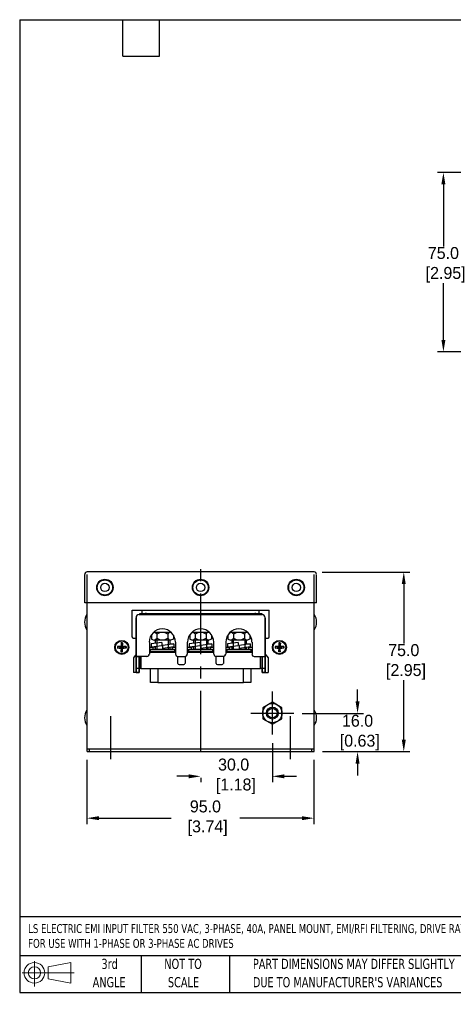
# Model space of a CAD drawing. Header units: millimetres. Extents: x 13 to 546, y 8 to 419.
# Tile 1 of 16: x 13 to 194, y 8 to 419. Entities that reach past the tile are written whole.
import ezdxf

# ---------------------------------------------------------------- set-up
doc = ezdxf.new("R2010")
doc.units = ezdxf.units.MM
doc.header["$LTSCALE"] = 2
doc.header["$PDSIZE"] = -1
doc.linetypes.add('CENTERX2', pattern=[20.32, 12.7, -2.54, 2.54, -2.54])
for name, color, linetype in [('CENTER', 40, 'CENTERX2'), ('DIMENSIONS', 140, 'Continuous'), ('TEXT', 140, 'Continuous')]:
    doc.layers.add(name, color=color, linetype=linetype)
doc.styles.add('SLDTEXTSTYLE0', font='TXT', dxfattribs={"width": 0.7})
doc.dimstyles.get("Standard").update_dxf_attribs({"dimtxt": 5, "dimasz": 5, "dimexe": 2.5, "dimexo": 3.5, "dimgap": 1, "dimtad": 0, "dimtih": 1, "dimtoh": 1, "dimdec": 1, "dimzin": 0, "dimdsep": 46, "dimtxsty": 'Standard', "dimcen": 0, "dimadec": 0, "dimazin": 0, "dimtfac": 1, "dimtdec": 1, "dimtofl": 0, "dimtmove": 0, "dimatfit": 3, "dimfxl": 0, "dimtolj": 1, "dimtzin": 0, "dimarcsym": 0})

# ---------------------------------------------------------------- blocks, each defined once
blk = doc.blocks.new('Block11')
at = {"color": 7, "linetype": 'Continuous', "lineweight": 18}
for p, q in [((5.18, 10.62), (5.18, 0)), ((10.96, 8.33), (20.35, 10.06)), ((10.96, 3.19), (10.96, 8.33)), ((20.35, 10.06), (20.35, 1.46)), ((0, 5.76), (21.75, 5.76)), ((10.96, 3.19), (20.35, 1.46))]:
    blk.add_line(p, q, dxfattribs=at)
for radius in [4.3, 2.57]:
    blk.add_circle((5.18, 5.76), radius, dxfattribs=at)
blk = doc.blocks.new('Block12')
at = {"color": 7, "linetype": 'Continuous'}
blk.add_blockref('Block11', (0, 0), dxfattribs=at)
blk = doc.blocks.new('*D20')
at = {"layer": 'DEFPOINTS', "color": 0}
for p in [(263.8, 355.31), (189.93, 280.32), (263.79, 280.32)]:
    blk.add_point(p, dxfattribs=at)
at = {"layer": 'DIMENSIONS', "color": 0, "lineweight": -2}
for p, q in [((260.3, 355.31), (187.43, 355.31)), ((189.93, 350.31), (189.93, 324.36)), ((189.93, 285.32), (189.93, 309.03)), ((240.57, 280.32), (187.43, 280.32)), ((260.29, 280.32), (242.68, 280.32))]:
    blk.add_line(p, q, dxfattribs=at)
at = {"layer": 'DIMENSIONS', "color": 0}
for points in [[(189.09, 350.31), (190.76, 350.31), (189.93, 355.31)], [(189.09, 285.32), (190.76, 285.32), (189.93, 280.32)]]:
    blk.add_solid(points, dxfattribs=at)
at = {"layer": 'DIMENSIONS', "color": 0, "insert": (189.93, 316.7), "char_height": 5, "attachment_point": 5}
blk.add_mtext('\\A1;75.0\\P [2.95]', dxfattribs=at)
blk = doc.blocks.new('*D27')
at = {"layer": 'DEFPOINTS', "color": 0}
for p in [(40.84, 113.34), (135.8, 113.34), (135.8, 85.48)]:
    blk.add_point(p, dxfattribs=at)
at = {"layer": 'DIMENSIONS', "color": 0, "lineweight": -2}
for p, q in [((40.84, 109.84), (40.84, 82.98)), ((135.8, 109.84), (135.8, 82.98)), ((45.84, 85.48), (76.05, 85.48)), ((130.8, 85.48), (104.72, 85.48))]:
    blk.add_line(p, q, dxfattribs=at)
at = {"layer": 'DIMENSIONS', "color": 0}
for points in [[(45.84, 86.31), (45.84, 84.65), (40.84, 85.48)], [(130.8, 86.31), (130.8, 84.65), (135.8, 85.48)]]:
    blk.add_solid(points, dxfattribs=at)
at = {"layer": 'DIMENSIONS', "color": 0, "insert": (90.39, 85.48), "char_height": 5, "attachment_point": 5}
blk.add_mtext('\\A1;95.0\\P [3.74]', dxfattribs=at)
blk = doc.blocks.new('*D28')
at = {"layer": 'DEFPOINTS', "color": 0}
for p in [(135.75, 188.29), (135.8, 113.29), (173.35, 113.29)]:
    blk.add_point(p, dxfattribs=at)
at = {"layer": 'DIMENSIONS', "color": 0, "lineweight": -2}
for p, q in [((139.25, 188.29), (175.85, 188.29)), ((173.35, 183.29), (173.35, 158.45)), ((173.35, 118.29), (173.35, 143.12)), ((139.3, 113.29), (175.85, 113.29))]:
    blk.add_line(p, q, dxfattribs=at)
at = {"layer": 'DIMENSIONS', "color": 0}
for points in [[(172.52, 183.29), (174.18, 183.29), (173.35, 188.29)], [(172.52, 118.29), (174.18, 118.29), (173.35, 113.29)]]:
    blk.add_solid(points, dxfattribs=at)
at = {"layer": 'DIMENSIONS', "color": 0, "insert": (173.35, 150.79), "char_height": 5, "attachment_point": 5}
blk.add_mtext('\\A1;75.0\\P [2.95]', dxfattribs=at)
blk = doc.blocks.new('*D32')
at = {"layer": 'DEFPOINTS', "color": 0}
for p in [(127.32, 129.28), (154.01, 129.28), (135.8, 113.29)]:
    blk.add_point(p, dxfattribs=at)
at = {"layer": 'DIMENSIONS', "color": 0, "lineweight": -2}
for p, q in [((154.01, 134.28), (154.01, 139.28)), ((130.82, 129.28), (156.51, 129.28)), ((139.3, 113.29), (156.51, 113.29)), ((154.01, 108.29), (154.01, 103.29))]:
    blk.add_line(p, q, dxfattribs=at)
at = {"layer": 'DIMENSIONS', "color": 0}
for points in [[(153.18, 134.28), (154.84, 134.28), (154.01, 129.28)], [(153.18, 108.29), (154.84, 108.29), (154.01, 113.29)]]:
    blk.add_solid(points, dxfattribs=at)
at = {"layer": 'DIMENSIONS', "color": 0, "insert": (154.01, 121.28), "char_height": 5, "attachment_point": 5}
blk.add_mtext('\\A1;16.0\\P [0.63]', dxfattribs=at)
blk = doc.blocks.new('*D34')
at = {"layer": 'DEFPOINTS', "color": 0}
for p in [(118.42, 120.36), (88.41, 105.87), (88.41, 102.97)]:
    blk.add_point(p, dxfattribs=at)
at = {"layer": 'DIMENSIONS', "color": 0, "lineweight": -2}
for p, q in [((118.42, 116.86), (118.42, 100.47)), ((83.41, 102.97), (78.41, 102.97)), ((123.42, 102.97), (128.42, 102.97)), ((88.41, 102.37), (88.41, 100.47))]:
    blk.add_line(p, q, dxfattribs=at)
at = {"layer": 'DIMENSIONS', "color": 0}
for points in [[(83.41, 103.8), (83.41, 102.13), (88.41, 102.97)], [(123.42, 103.8), (123.42, 102.13), (118.42, 102.97)]]:
    blk.add_solid(points, dxfattribs=at)
at = {"layer": 'DIMENSIONS', "color": 0, "insert": (102.19, 102.97), "char_height": 5, "attachment_point": 5}
blk.add_mtext('\\A1;30.0\\P [1.18]', dxfattribs=at)

msp = doc.modelspace()

# ---------------------------------------------------------------- linework, layer by layer
for points in [[(39.91, 175.39), (39.91, 187.34)], [(135.89, 188.36), (40.93, 188.36)], [(40.93, 175.39), (40.93, 187.34)], [(135.89, 175.39), (135.89, 187.34)], [(136.91, 175.39), (136.91, 187.34)], [(136.91, 175.39), (39.91, 175.39)], [(40.93, 113.36), (40.93, 175.39)], [(135.89, 113.36), (135.89, 175.39)], [(59.75, 161.15), (59.75, 172.34)], [(59.75, 172.34), (117.07, 172.34)], [(61.45, 169.2), (61.45, 153.01)], [(61.45, 153.01), (61.45, 169.2)], [(61.45, 169.2), (61.45, 153.01)], [(114.1, 170.47), (62.72, 170.47)], [(114.1, 170.47), (62.72, 170.47)], [(62.89, 170.73), (62.89, 171.06), (65.43, 171.06)], [(62.89, 170.47), (62.89, 170.73), (62.98, 170.47)], [(63.91, 171.06), (63.91, 172.34)], [(65.43, 171.06), (111.39, 171.06)], [(65.43, 170.47), (65.43, 171.06)], [(65.94, 170.64), (65.94, 170.47)], [(110.88, 170.64), (65.94, 170.64)], [(110.88, 170.47), (110.88, 170.64)], [(111.39, 171.06), (113.93, 171.06), (113.93, 170.73)], [(111.39, 171.06), (111.39, 170.47)], [(112.91, 171.06), (112.91, 172.34)], [(113.85, 170.47), (113.93, 170.73), (113.93, 170.47)], [(115.37, 153.01), (115.37, 169.2)], [(115.37, 153.01), (115.37, 169.2)], [(115.37, 169.2), (115.37, 153.01)], [(117.07, 161.15), (117.07, 172.34)], [(60.26, 160.64), (61.45, 160.64)], [(67.81, 161.99), (67.81, 160.3)], [(68.57, 162.93), (68.99, 163.1)], [(76.29, 162.93), (75.78, 163.1), (68.99, 163.1)], [(70.1, 162.42), (70.1, 160.55)], [(74.68, 162.42), (74.68, 160.55)], [(77.05, 161.99), (77.05, 160.3)], [(83.83, 161.99), (83.83, 160.3)], [(84.6, 162.93), (85.02, 163.1)], [(92.23, 162.93), (91.8, 163.1), (85.02, 163.1)], [(86.12, 162.42), (86.12, 160.55)], [(90.7, 162.42), (90.7, 160.55)], [(92.99, 161.99), (92.99, 160.3)], [(99.77, 161.99), (99.77, 160.3)], [(100.53, 162.93), (101.04, 163.1)], [(108.25, 162.93), (107.83, 163.1), (101.04, 163.1)], [(102.15, 162.42), (102.15, 160.55)], [(106.72, 162.42), (106.72, 160.55)], [(109.01, 161.99), (109.01, 160.3)], [(115.37, 160.64), (116.64, 160.64)], [(53.65, 157.16), (55.26, 156.99)], [(53.65, 157.16), (53.65, 156.57)], [(53.65, 156.57), (55.26, 156.74)], [(55.09, 158.6), (55.26, 156.99), (55.09, 157.16)], [(55.09, 158.6), (55.77, 158.6)], [(55.09, 155.04), (55.26, 156.74), (55.09, 156.57)], [(55.6, 156.99), (55.6, 156.74), (55.26, 156.74), (55.26, 156.99), (55.6, 156.99)], [(55.77, 158.6), (55.6, 156.99), (55.77, 157.16)], [(57.21, 157.16), (55.6, 156.99)], [(57.21, 156.57), (55.6, 156.74), (55.77, 156.57)], [(55.77, 155.04), (55.6, 156.74)], [(57.21, 157.16), (57.21, 156.57)], [(66.96, 159.03), (66.96, 154.02)], [(68.4, 156.82), (66.96, 156.82)], [(72.13, 158.94), (67.72, 158.26), (67.72, 157.08)], [(67.72, 157.08), (69.42, 157.08)], [(67.81, 160.3), (68.99, 159.87)], [(67.81, 157.08), (72.13, 157.67)], [(68.4, 156.82), (68.4, 156.14)], [(77.05, 160.3), (75.78, 159.87), (68.99, 159.87)], [(75.78, 159.87), (68.99, 159.87)], [(69.42, 159.87), (69.42, 158.52)], [(69.42, 157.24), (69.42, 156.14)], [(70.01, 159.87), (70.01, 156.14)], [(72.13, 158.94), (72.13, 157.67)], [(75.44, 158.26), (77.13, 158.26), (72.64, 157.67)], [(72.64, 156.4), (72.64, 157.67)], [(77.13, 157.08), (72.64, 156.4)], [(74.85, 159.87), (74.85, 156.14)], [(75.44, 159.87), (75.44, 158.09)], [(75.44, 156.82), (75.44, 156.14)], [(77.9, 156.82), (76.46, 156.82)], [(76.46, 156.82), (76.46, 156.14)], [(77.13, 158.26), (77.13, 157.08)], [(77.9, 159.03), (77.9, 154.02)], [(82.9, 154.02), (82.9, 159.03)], [(84.43, 156.82), (82.9, 156.82)], [(88.16, 158.94), (83.66, 158.26), (83.66, 157.08)], [(83.66, 157.08), (85.44, 157.08)], [(83.75, 157.08), (88.16, 157.67)], [(83.83, 160.3), (85.02, 159.87)], [(84.43, 156.82), (84.43, 156.14)], [(92.99, 160.3), (91.8, 159.87), (85.02, 159.87)], [(91.8, 159.87), (85.02, 159.87)], [(85.44, 159.87), (85.44, 158.52)], [(85.44, 157.24), (85.44, 156.14)], [(86.04, 159.87), (86.04, 156.14)], [(88.16, 158.94), (88.16, 157.67)], [(91.38, 158.26), (93.07, 158.26), (88.66, 157.67)], [(88.66, 156.4), (88.66, 157.67)], [(93.07, 157.08), (88.66, 156.4)], [(90.78, 159.87), (90.78, 156.14)], [(91.38, 159.87), (91.38, 158.09)], [(91.38, 156.82), (91.38, 156.14)], [(93.92, 156.82), (92.4, 156.82)], [(92.4, 156.82), (92.4, 156.14)], [(93.07, 158.26), (93.07, 157.08)], [(93.92, 154.02), (93.92, 159.03)], [(98.92, 159.03), (98.92, 154.02)], [(100.37, 156.82), (98.92, 156.82)], [(104.1, 158.94), (99.69, 158.26), (99.69, 157.08)], [(99.69, 157.08), (101.38, 157.08)], [(99.77, 160.3), (101.04, 159.87)], [(99.77, 157.08), (104.1, 157.67)], [(100.37, 156.82), (100.37, 156.14)], [(109.01, 160.3), (107.83, 159.87), (101.04, 159.87)], [(107.83, 159.87), (101.04, 159.87)], [(101.38, 159.87), (101.38, 158.52)], [(101.38, 157.24), (101.38, 156.14)], [(101.98, 159.87), (101.98, 156.14)], [(104.1, 158.94), (104.1, 157.67)], [(107.4, 158.26), (109.1, 158.26), (104.6, 157.67)], [(104.6, 156.4), (104.6, 157.67)], [(109.1, 157.08), (104.6, 156.4)], [(106.81, 159.87), (106.81, 156.14)], [(107.4, 159.87), (107.4, 158.09)], [(107.4, 156.82), (107.4, 156.14)], [(109.95, 156.82), (108.42, 156.82)], [(108.42, 156.82), (108.42, 156.14)], [(109.1, 158.26), (109.1, 157.08)], [(109.95, 159.03), (109.95, 154.02)], [(119.61, 157.16), (121.22, 156.99)], [(119.61, 157.16), (119.61, 156.57)], [(119.61, 156.57), (121.22, 156.74), (121.05, 156.57)], [(121.05, 158.6), (121.22, 156.99), (121.05, 157.16)], [(121.73, 158.6), (121.05, 158.6)], [(121.05, 155.04), (121.22, 156.74)], [(121.22, 156.99), (121.22, 156.74), (121.56, 156.74), (121.56, 156.99), (121.22, 156.99)], [(121.73, 158.6), (121.56, 156.99), (121.73, 157.16)], [(123.17, 157.16), (121.56, 156.99)], [(121.73, 155.04), (121.56, 156.74), (121.73, 156.57)], [(123.17, 156.57), (121.56, 156.74)], [(123.17, 157.16), (123.17, 156.57)], [(55.09, 155.04), (55.77, 155.04)], [(61.45, 154.02), (60.26, 152.5), (60.26, 146.39)], [(62.72, 148), (61.45, 148), (61.45, 153.01), (62.72, 153.01), (62.72, 148)], [(61.45, 153.01), (61.45, 146.39), (62.72, 146.39), (62.72, 153.01)], [(61.45, 146.39), (61.45, 153.01)], [(65.94, 153.01), (61.45, 153.01)], [(62.72, 153.01), (62.72, 146.39)], [(62.72, 153.01), (62.72, 153.01)], [(63.4, 148.09), (62.89, 148.09), (62.89, 153.01)], [(63.4, 153.01), (63.4, 148.09)], [(67.38, 155.29), (66.96, 155.29)], [(66.96, 155.13), (67.89, 155.13)], [(66.96, 154.87), (77.9, 154.87)], [(67.38, 156.14), (77.39, 156.14), (77.39, 155.13), (67.38, 155.13), (67.38, 156.14)], [(76.88, 155.13), (67.89, 155.13), (67.89, 154.87)], [(76.88, 154.87), (76.88, 155.13), (77.9, 155.13)], [(77.9, 155.29), (77.39, 155.29)], [(78.91, 153.01), (81.88, 153.01)], [(78.91, 150.12), (78.91, 153.01)], [(81.88, 153.01), (81.88, 150.12)], [(83.41, 155.29), (82.9, 155.29)], [(82.9, 155.13), (83.92, 155.13)], [(82.9, 154.87), (93.92, 154.87)], [(83.41, 156.14), (93.41, 156.14), (93.41, 155.13), (83.41, 155.13), (83.41, 156.14)], [(92.9, 155.13), (83.92, 155.13), (83.92, 154.87)], [(92.9, 154.87), (92.9, 155.13), (93.92, 155.13)], [(93.92, 155.29), (93.41, 155.29)], [(97.91, 153.01), (94.94, 153.01)], [(94.94, 150.12), (94.94, 153.01)], [(97.91, 153.01), (97.91, 150.12)], [(99.43, 155.29), (98.92, 155.29)], [(98.92, 155.13), (99.94, 155.13)], [(98.92, 154.87), (109.95, 154.87)], [(99.43, 156.14), (109.44, 156.14), (109.44, 155.13), (99.43, 155.13), (99.43, 156.14)], [(108.93, 155.13), (99.94, 155.13), (99.94, 154.87)], [(108.93, 154.87), (108.93, 155.13), (109.95, 155.13)], [(109.95, 155.29), (109.44, 155.29)], [(110.88, 153.01), (115.37, 153.01)], [(113.93, 153.01), (113.93, 148.09), (113.42, 148.09)], [(113.42, 148.09), (113.42, 153.01)], [(114.1, 148), (114.1, 153.01), (115.37, 153.01), (115.37, 148)], [(115.37, 153.01), (115.37, 146.39), (114.1, 146.39), (114.1, 153.01)], [(114.1, 153.01), (114.1, 153.01)], [(114.1, 153.01), (114.1, 146.39)], [(115.37, 154.02), (116.64, 152.5)], [(115.37, 146.39), (115.37, 153.01)], [(116.64, 152.5), (116.64, 146.39)], [(121.73, 155.04), (121.05, 155.04)], [(81.37, 149.61), (79.42, 149.61)], [(97.4, 149.61), (95.45, 149.61)], [(62.72, 146.39), (60.26, 146.39)], [(63.4, 148.09), (113.42, 148.09)], [(70.44, 142.15), (67.38, 142.15), (67.38, 148.09)], [(70.44, 148.09), (70.44, 142.15)], [(70.44, 142.15), (106.38, 142.15), (106.38, 148.09)], [(109.44, 148.09), (109.44, 142.15), (106.38, 142.15)], [(115.37, 148), (114.1, 148)], [(114.1, 146.39), (116.64, 146.39)], [(122.41, 131.64), (118.42, 134.01), (114.44, 131.64), (114.44, 127.06), (118.42, 124.77), (122.41, 127.06), (122.41, 131.64)], [(135.89, 114.29), (40.93, 114.29)], [(40.93, 113.36), (135.89, 113.36)], [(41.95, 113.36), (41.95, 114.29)], [(134.87, 113.36), (134.87, 114.29)]]:
    msp.add_lwpolyline(points)
msp.add_circle((118.38, 129.39), 2.5)
for points in [[(40.89, 188.36), (40.35, 188.36), (39.91, 187.92), (39.91, 187.39)], [(136.82, 187.39), (136.82, 187.92), (136.39, 188.36), (135.85, 188.36)], [(40.83, 170.59), (39.49, 168.66), (39.49, 166.1), (40.83, 164.17)], [(62.68, 170.56), (61.95, 170.56), (61.36, 169.97), (61.36, 169.24)], [(62.68, 170.56), (61.95, 170.56), (61.36, 169.97), (61.36, 169.24)], [(62.68, 170.56), (61.95, 170.56), (61.36, 169.97), (61.36, 169.24)], [(65.86, 170.68), (65.86, 170.94), (65.65, 171.15), (65.39, 171.15)], [(111.34, 171.15), (111.09, 171.15), (110.88, 170.94), (110.88, 170.68)], [(115.37, 169.24), (115.37, 169.97), (114.78, 170.56), (114.06, 170.56)], [(115.37, 169.24), (115.37, 169.97), (114.78, 170.56), (114.06, 170.56)], [(115.37, 169.24), (115.37, 169.97), (114.78, 170.56), (114.06, 170.56)], [(135.9, 164.17), (137.24, 166.1), (137.24, 168.66), (135.9, 170.59)], [(59.75, 161.19), (59.75, 160.93), (59.96, 160.72), (60.22, 160.72)], [(70.04, 162.44), (69.75, 162.77), (69.37, 163.01), (68.96, 163.14)], [(68.96, 159.91), (69.37, 160.04), (69.75, 160.28), (70.04, 160.61)], [(74.64, 162.4), (73.25, 163.33), (71.44, 163.33), (70.05, 162.4)], [(70.05, 160.66), (71.44, 159.73), (73.25, 159.73), (74.64, 160.66)], [(75.73, 163.14), (75.31, 163.01), (74.94, 162.77), (74.65, 162.44)], [(74.65, 160.61), (74.94, 160.28), (75.31, 160.04), (75.73, 159.91)], [(86.07, 162.44), (85.77, 162.77), (85.4, 163.01), (84.98, 163.14)], [(84.98, 159.91), (85.4, 160.04), (85.77, 160.28), (86.07, 160.61)], [(90.66, 162.4), (89.27, 163.33), (87.46, 163.33), (86.08, 162.4)], [(86.08, 160.66), (87.46, 159.73), (89.27, 159.73), (90.66, 160.66)], [(91.75, 163.14), (91.34, 163.01), (90.96, 162.77), (90.67, 162.44)], [(90.67, 160.61), (90.96, 160.28), (91.34, 160.04), (91.75, 159.91)], [(102.09, 162.44), (101.8, 162.77), (101.42, 163.01), (101.01, 163.14)], [(101.01, 159.91), (101.42, 160.04), (101.8, 160.28), (102.09, 160.61)], [(106.69, 162.4), (105.3, 163.33), (103.49, 163.33), (102.1, 162.4)], [(102.1, 160.66), (103.49, 159.73), (105.3, 159.73), (106.69, 160.66)], [(107.78, 163.14), (107.36, 163.01), (106.99, 162.77), (106.7, 162.44)], [(106.7, 160.61), (106.99, 160.28), (107.36, 160.04), (107.78, 159.91)], [(116.6, 160.72), (116.86, 160.72), (117.07, 160.93), (117.07, 161.19)], [(53.57, 157.17), (53.56, 156.97), (53.56, 156.76), (53.57, 156.55)], [(55.09, 157.24), (54.61, 157.24), (54.12, 157.24), (53.64, 157.22)], [(53.64, 156.59), (54.12, 156.58), (54.61, 156.57), (55.09, 156.57)], [(55.7, 158.68), (55.49, 158.69), (55.28, 158.69), (55.08, 158.68)], [(55.11, 158.69), (55.1, 158.21), (55.09, 157.73), (55.09, 157.25)], [(55.09, 156.57), (55.09, 156.08), (55.1, 155.6), (55.11, 155.12)], [(55.68, 157.25), (55.68, 157.73), (55.67, 158.22), (55.66, 158.7)], [(55.66, 155.12), (55.67, 155.6), (55.68, 156.08), (55.68, 156.57)], [(57.12, 157.22), (56.64, 157.24), (56.16, 157.24), (55.68, 157.24)], [(55.68, 156.57), (56.17, 156.57), (56.65, 156.58), (57.13, 156.59)], [(57.12, 156.55), (57.13, 156.76), (57.13, 156.97), (57.12, 157.17)], [(121.05, 157.24), (120.57, 157.24), (120.09, 157.24), (119.6, 157.22)], [(119.6, 156.59), (120.09, 156.58), (120.57, 156.57), (121.05, 156.57)], [(119.62, 157.17), (119.61, 156.97), (119.61, 156.76), (119.62, 156.55)], [(121.66, 158.68), (121.45, 158.69), (121.25, 158.69), (121.04, 158.68)], [(121.07, 158.69), (121.06, 158.21), (121.06, 157.73), (121.05, 157.25)], [(121.05, 156.57), (121.06, 156.08), (121.06, 155.6), (121.07, 155.12)], [(121.65, 157.25), (121.64, 157.74), (121.64, 158.22), (121.63, 158.7)], [(121.63, 155.12), (121.64, 155.6), (121.64, 156.08), (121.65, 156.57)], [(123.09, 157.22), (122.6, 157.24), (122.12, 157.24), (121.64, 157.24)], [(121.65, 156.57), (122.13, 156.57), (122.61, 156.58), (123.09, 156.59)], [(123.17, 156.55), (123.17, 156.76), (123.17, 156.97), (123.17, 157.17)], [(55.08, 155.13), (55.28, 155.12), (55.49, 155.12), (55.7, 155.13)], [(65.9, 153.09), (66.44, 153.09), (66.88, 153.53), (66.88, 154.07)], [(77.9, 154.07), (77.9, 153.53), (78.33, 153.09), (78.87, 153.09)], [(81.84, 153.09), (82.38, 153.09), (82.81, 153.53), (82.81, 154.07)], [(93.92, 154.07), (93.92, 153.53), (94.36, 153.09), (94.9, 153.09)], [(97.86, 153.09), (98.4, 153.09), (98.84, 153.53), (98.84, 154.07)], [(109.86, 154.07), (109.86, 153.53), (110.3, 153.09), (110.84, 153.09)], [(121.04, 155.13), (121.25, 155.12), (121.45, 155.12), (121.66, 155.13)], [(78.91, 150.17), (78.91, 149.91), (79.12, 149.7), (79.38, 149.7)], [(81.33, 149.7), (81.59, 149.7), (81.8, 149.91), (81.8, 150.17)], [(94.94, 150.17), (94.94, 149.91), (95.15, 149.7), (95.41, 149.7)], [(97.36, 149.7), (97.61, 149.7), (97.82, 149.91), (97.82, 150.17)], [(40.83, 130.65), (39.49, 128.72), (39.49, 126.16), (40.83, 124.23)], [(135.9, 124.23), (137.24, 126.16), (137.24, 128.72), (135.9, 130.65)]]:
    msp.add_open_spline(points, degree=3)
for points, knots in [([(48.35, 185.31), (46.45, 185.31), (44.92, 183.77), (44.92, 181.87), (44.92, 179.98), (46.45, 178.44), (48.35, 178.44), (50.25, 178.44), (51.78, 179.98), (51.78, 181.87), (51.78, 183.77), (50.25, 185.31), (48.35, 185.31)], [0, 0, 0, 0, 1, 1, 1, 2, 2, 2, 3, 3, 3, 4, 4, 4, 4]), ([(88.37, 185.31), (86.47, 185.31), (84.93, 183.77), (84.93, 181.87), (84.93, 179.98), (86.47, 178.44), (88.37, 178.44), (90.26, 178.44), (91.8, 179.98), (91.8, 181.87), (91.8, 183.77), (90.26, 185.31), (88.37, 185.31)], [0, 0, 0, 0, 1, 1, 1, 2, 2, 2, 3, 3, 3, 4, 4, 4, 4]), ([(128.39, 185.31), (126.49, 185.31), (124.95, 183.77), (124.95, 181.87), (124.95, 179.98), (126.49, 178.44), (128.39, 178.44), (130.28, 178.44), (131.82, 179.98), (131.82, 181.87), (131.82, 183.77), (130.28, 185.31), (128.39, 185.31)], [0, 0, 0, 0, 1, 1, 1, 2, 2, 2, 3, 3, 3, 4, 4, 4, 4]), ([(48.35, 185.05), (46.59, 185.05), (45.17, 183.63), (45.17, 181.87), (45.17, 180.12), (46.59, 178.7), (48.35, 178.7), (50.11, 178.7), (51.53, 180.12), (51.53, 181.87), (51.53, 183.63), (50.11, 185.05), (48.35, 185.05)], [0, 0, 0, 0, 1, 1, 1, 2, 2, 2, 3, 3, 3, 4, 4, 4, 4]), ([(48.35, 183.61), (47.39, 183.61), (46.61, 182.83), (46.61, 181.87), (46.61, 180.91), (47.39, 180.14), (48.35, 180.14), (49.31, 180.14), (50.09, 180.91), (50.09, 181.87), (50.09, 182.83), (49.31, 183.61), (48.35, 183.61)], [0, 0, 0, 0, 1, 1, 1, 2, 2, 2, 3, 3, 3, 4, 4, 4, 4]), ([(88.37, 185.05), (86.61, 185.05), (85.19, 183.63), (85.19, 181.87), (85.19, 180.12), (86.61, 178.7), (88.37, 178.7), (90.12, 178.7), (91.55, 180.12), (91.55, 181.87), (91.55, 183.63), (90.12, 185.05), (88.37, 185.05)], [0, 0, 0, 0, 1, 1, 1, 2, 2, 2, 3, 3, 3, 4, 4, 4, 4]), ([(88.37, 183.61), (87.41, 183.61), (86.63, 182.83), (86.63, 181.87), (86.63, 180.91), (87.41, 180.14), (88.37, 180.14), (89.33, 180.14), (90.11, 180.91), (90.11, 181.87), (90.11, 182.83), (89.33, 183.61), (88.37, 183.61)], [0, 0, 0, 0, 1, 1, 1, 2, 2, 2, 3, 3, 3, 4, 4, 4, 4]), ([(128.39, 185.05), (126.63, 185.05), (125.21, 183.63), (125.21, 181.87), (125.21, 180.12), (126.63, 178.7), (128.39, 178.7), (130.14, 178.7), (131.57, 180.12), (131.57, 181.87), (131.57, 183.63), (130.14, 185.05), (128.39, 185.05)], [0, 0, 0, 0, 1, 1, 1, 2, 2, 2, 3, 3, 3, 4, 4, 4, 4]), ([(128.39, 183.61), (127.43, 183.61), (126.65, 182.83), (126.65, 181.87), (126.65, 180.91), (127.43, 180.14), (128.39, 180.14), (129.35, 180.14), (130.12, 180.91), (130.12, 181.87), (130.12, 182.83), (129.35, 183.61), (128.39, 183.61)], [0, 0, 0, 0, 1, 1, 1, 2, 2, 2, 3, 3, 3, 4, 4, 4, 4]), ([(77.81, 159.07), (77.81, 162.09), (75.36, 164.54), (72.34, 164.54), (69.32, 164.54), (66.88, 162.09), (66.88, 159.07)], [0, 0, 0, 0, 1, 1, 1, 2, 2, 2, 2]), ([(93.84, 159.07), (93.84, 162.09), (91.39, 164.54), (88.37, 164.54), (85.35, 164.54), (82.9, 162.09), (82.9, 159.07)], [0, 0, 0, 0, 1, 1, 1, 2, 2, 2, 2]), ([(109.86, 159.07), (109.86, 162.09), (107.41, 164.54), (104.39, 164.54), (101.37, 164.54), (98.92, 162.09), (98.92, 159.07)], [0, 0, 0, 0, 1, 1, 1, 2, 2, 2, 2]), ([(55.39, 159.79), (53.77, 159.79), (52.46, 158.48), (52.46, 156.86), (52.46, 155.25), (53.77, 153.94), (55.39, 153.94), (57, 153.94), (58.31, 155.25), (58.31, 156.86), (58.31, 158.48), (57, 159.79), (55.39, 159.79)], [0, 0, 0, 0, 1, 1, 1, 2, 2, 2, 3, 3, 3, 4, 4, 4, 4]), ([(55.39, 159.53), (53.91, 159.53), (52.72, 158.34), (52.72, 156.86), (52.72, 155.39), (53.91, 154.19), (55.39, 154.19), (56.86, 154.19), (58.06, 155.39), (58.06, 156.86), (58.06, 158.34), (56.86, 159.53), (55.39, 159.53)], [0, 0, 0, 0, 1, 1, 1, 2, 2, 2, 3, 3, 3, 4, 4, 4, 4]), ([(55.39, 159.53), (53.91, 159.53), (52.72, 158.34), (52.72, 156.86), (52.72, 155.39), (53.91, 154.19), (55.39, 154.19), (56.86, 154.19), (58.06, 155.39), (58.06, 156.86), (58.06, 158.34), (56.86, 159.53), (55.39, 159.53)], [0, 0, 0, 0, 1, 1, 1, 2, 2, 2, 3, 3, 3, 4, 4, 4, 4]), ([(121.35, 159.79), (119.73, 159.79), (118.42, 158.48), (118.42, 156.86), (118.42, 155.25), (119.73, 153.94), (121.35, 153.94), (122.96, 153.94), (124.27, 155.25), (124.27, 156.86), (124.27, 158.48), (122.96, 159.79), (121.35, 159.79)], [0, 0, 0, 0, 1, 1, 1, 2, 2, 2, 3, 3, 3, 4, 4, 4, 4]), ([(121.35, 159.53), (119.87, 159.53), (118.68, 158.34), (118.68, 156.86), (118.68, 155.39), (119.87, 154.19), (121.35, 154.19), (122.82, 154.19), (124.02, 155.39), (124.02, 156.86), (124.02, 158.34), (122.82, 159.53), (121.35, 159.53)], [0, 0, 0, 0, 1, 1, 1, 2, 2, 2, 3, 3, 3, 4, 4, 4, 4]), ([(118.38, 133.42), (116.16, 133.42), (114.35, 131.62), (114.35, 129.39), (114.35, 127.17), (116.16, 125.37), (118.38, 125.37), (120.61, 125.37), (122.41, 127.17), (122.41, 129.39), (122.41, 131.62), (120.61, 133.42), (118.38, 133.42)], [0, 0, 0, 0, 1, 1, 1, 2, 2, 2, 3, 3, 3, 4, 4, 4, 4]), ([(118.38, 131.39), (117.28, 131.39), (116.39, 130.49), (116.39, 129.39), (116.39, 128.29), (117.28, 127.4), (118.38, 127.4), (119.48, 127.4), (120.37, 128.29), (120.37, 129.39), (120.37, 130.49), (119.48, 131.39), (118.38, 131.39)], [0, 0, 0, 0, 1, 1, 1, 2, 2, 2, 3, 3, 3, 4, 4, 4, 4])]:
    msp.add_open_spline(points, degree=3, knots=knots)
at = {"layer": 'CENTER'}
for p, q in [((88.41, 113.36), (88.41, 193.61)), ((118.38, 120.39), (118.38, 138.39)), ((50.89, 110.14), (50.89, 128.14)), ((109.38, 129.39), (127.38, 129.39)), ((125.93, 110.14), (125.93, 128.14))]:
    msp.add_line(p, q, dxfattribs=at)
at = {"layer": 'TEXT'}
for p, q in [((12.7, 419.1), (546.1, 419.1)), ((12.7, 419.1), (12.7, 12.7)), ((55.88, 403.86), (55.88, 419.1)), ((71.12, 403.86), (71.12, 419.1)), ((55.88, 403.86), (71.12, 403.86)), ((546.1, 44.25), (12.7, 44.25)), ((546.1, 27.94), (12.7, 27.94)), ((63.5, 27.94), (63.5, 12.7)), ((100.42, 27.94), (100.42, 12.7)), ((12.7, 12.7), (546.1, 12.7))]:
    msp.add_line(p, q, dxfattribs=at)

# ---------------------------------------------------------------- block references
msp.add_blockref('Block12', (13.68, 15.11), dxfattribs=at)

# ---------------------------------------------------------------- texts
at = {"layer": 'TEXT', "style": 'SLDTEXTSTYLE0'}
for s, insert, char_height, attachment_point in [('{\\fVerdana|b0|i0|c0|p34;LS ELECTRIC EMI INPUT FILTER 550 VAC, 3-PHASE, 40A, PANEL MOUNT, EMI/RFI FILTERING, DRIVE RATED, STANDARD PERFORMANCE, SCREW TERMINALS,\\PFOR USE WITH 1-PHASE OR 3-PHASE AC DRIVES}', (16.24, 41.22), 3.71368, 1), ('{\\fVerdana|b0|i0|c0|p34;3rd}', (50.32, 26.73), 4.2333, 2), ('{\\fVerdana|b0|i0|c0|p34;NOT TO}', (81.03, 26.73), 4.2333, 2), ('{\\fVerdana|b0|i0|c0|p34;PART DIMENSIONS MAY DIFFER SLIGHTLY}', (110.24, 26.73), 4.2333, 1), ('{\\fVerdana|b0|i0|c0|p34;ANGLE}', (50.13, 19.08), 4.2333, 2), ('{\\fVerdana|b0|i0|c0|p34;SCALE}', (81.22, 19.08), 4.2333, 2), ("{\\fVerdana|b0|i0|c0|p34;DUE TO MANUFACTURER'S VARIANCES}", (110.24, 19.08), 4.2333, 1)]:
    msp.add_mtext(s, dxfattribs=dict(at, insert=insert, char_height=char_height, attachment_point=attachment_point))

# ---------------------------------------------------------------- dimensions: what is measured, and where the dimension line sits
at = {"layer": 'DIMENSIONS'}
for base, p1, p2, picture, middle in [((189.93, 280.32), (263.8, 355.31), (263.79, 280.32), '*D20', (189.93, 316.7)), ((173.35, 113.29), (135.75, 188.29), (135.8, 113.29), '*D28', (173.35, 150.79)), ((154.01, 129.28), (135.8, 113.29), (127.32, 129.28), '*D32', (154.01, 121.28))]:
    dim = msp.add_linear_dim(base=base, p1=p1, p2=p2, angle=90, dimstyle='Standard', override={"dimpost": '\\X'}, dxfattribs=at)
    dim.commit()
    dim.dimension.update_dxf_attribs({"geometry": picture, "text_midpoint": middle, "dimtype": 160})
for base, p1, p2, picture, middle in [((88.41, 102.97), (118.42, 120.36), (88.41, 105.87), '*D34', (102.19, 102.97)), ((135.8, 85.48), (40.84, 113.34), (135.8, 113.34), '*D27', (90.39, 85.48))]:
    dim = msp.add_linear_dim(base=base, p1=p1, p2=p2, dimstyle='Standard', override={"dimpost": '\\X'}, dxfattribs=at)
    dim.commit()
    dim.dimension.update_dxf_attribs({"geometry": picture, "text_midpoint": middle, "dimtype": 160})

doc.saveas('drawing.dxf')
